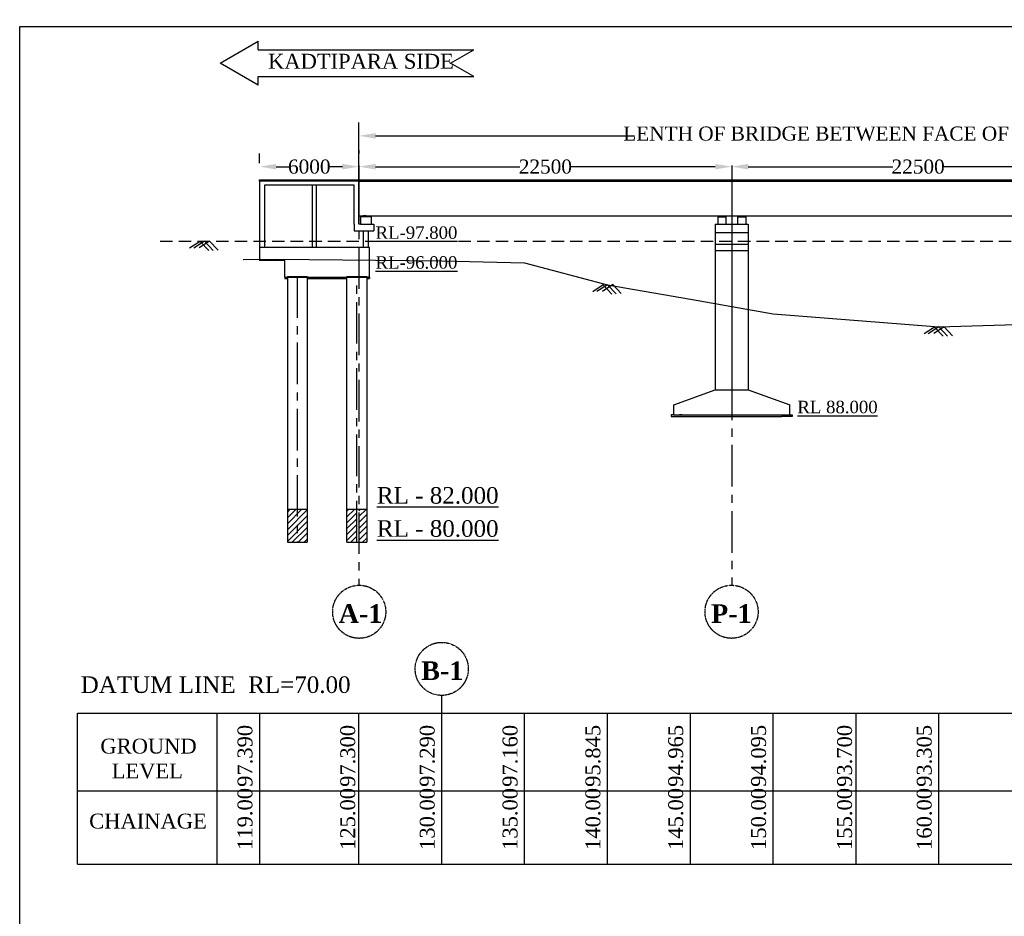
# Model space of a CAD drawing. Header units: millimetres. Extents: x 103078 to 3617165, y -104267 to 1061793.
# Tile 7 of 10: x 1976829 to 2036261, y 1007692 to 1061793. Entities that reach past the tile are written whole.
import ezdxf

# ---------------------------------------------------------------- set-up
doc = ezdxf.new("R2010")
doc.units = ezdxf.units.MM
doc.header["$MEASUREMENT"] = 0
doc.linetypes.add('CENTERX2', pattern=[4, 2.5, -0.5, 0.5, -0.5])
doc.linetypes.add('HIDDEN', pattern=[0.375, 0.25, -0.125])
doc.layers.add('TEXT', color=7, linetype='Continuous')
doc.styles.get("Standard").update_dxf_attribs({"font": 'times.ttf'})
doc.styles.add('style1', font='txt.shx', dxfattribs={"height": 1})
doc.dimstyles.get("Standard").update_dxf_attribs({"dimtxt": 400, "dimasz": 215, "dimexe": 0.18, "dimexo": 0.0625, "dimgap": 0.09, "dimtad": 0, "dimtih": 1, "dimtoh": 1, "dimdec": 0, "dimzin": 4, "dimdsep": 46, "dimtxsty": 'Standard', "dimblk": 'OPEN90', "dimcen": 0, "dimadec": 0, "dimazin": 1, "dimtfac": 1, "dimtdec": 0, "dimtix": 1, "dimtofl": 0, "dimtmove": 0, "dimatfit": 3, "dimldrblk": 'OPEN30', "dimfxl": 1, "dimtolj": 1, "dimtzin": 0, "dimarcsym": 0})
pattern_1 = [(50, (180361.19, 527332.52), (107.5890274, -9.4128202), [11.25, -123.75]), (355, (180361.19, 527332.52), (-20.8127, 112.82882), [9, -99]), (100.4514445, (180370.16, 527331.74), (86.776327, 103.4159986), [9.561029, -105.171317]), (46.1842, (180361.19, 527362.52), (160.0862, -24.827892), [16.875, -185.625]), (96.6356355, (180374.53, 527360.45), (140.199292, 146.11779), [14.341551, -157.757064]), (351.184164, (180361.2, 527362.52), (140.199292, 146.11779), [13.5, -148.5]), (21, (180376.19, 527355.02), (89.536058, -60.3928336), [11.25, -123.75]), (326, (180376.19, 527355.02), (36.4973, 108.772507), [9, -99]), (71.451445, (180383.65, 527349.99), (126.0333565, 48.379673), [9.5610285, -105.171317]), (37.5, (180361.193, 527332.52), (1.8239783, 49.9340781), [0, -97.8, 0, -100.5, 0, -99.375]), (7.5, (180361.193, 527332.52), (39.4604306, 59.1617568), [0, -57.3, 0, -95.55, 0, -37.875]), (327.5, (180327.743, 527332.52), (80.0733654, -3.3832308), [0, -37.5, 0, -117, 0, -155.25]), (317.5, (180312.74, 527332.52), (87.4779254, 15.0157473), [0, -48.75, 0, -77.7, 0, -110.25])]
pattern_2 = [(50, (188764.79, 597850.67), (107.5890274, -9.4128202), [11.25, -123.75]), (355, (188764.79, 597850.67), (-20.8127, 112.82882), [9, -99]), (100.4514445, (188773.76, 597849.88), (86.776327, 103.4159986), [9.561029, -105.171317]), (46.1842, (188764.79, 597880.67), (160.0862, -24.827892), [16.875, -185.625]), (96.6356355, (188778.13, 597878.6), (140.199292, 146.11779), [14.341551, -157.757064]), (351.184164, (188764.8, 597880.67), (140.199292, 146.11779), [13.5, -148.5]), (21, (188779.79, 597873.17), (89.536058, -60.3928336), [11.25, -123.75]), (326, (188779.79, 597873.17), (36.4973, 108.772507), [9, -99]), (71.451445, (188787.25, 597868.13), (126.0333565, 48.379673), [9.5610285, -105.171317]), (37.5, (188764.792, 597850.668), (1.8239783, 49.9340781), [0, -97.8, 0, -100.5, 0, -99.375]), (7.5, (188764.79, 597850.67), (39.4604306, 59.1617568), [0, -57.3, 0, -95.55, 0, -37.875]), (327.5, (188731.342, 597850.668), (80.0733654, -3.3832308), [0, -37.5, 0, -117, 0, -155.25]), (317.5, (188716.34, 597850.67), (87.4779254, 15.0157473), [0, -48.75, 0, -77.7, 0, -110.25])]

# ---------------------------------------------------------------- blocks, each defined once
blk = doc.blocks.new('*D20')
at = {"color": 0, "linetype": 'Continuous', "lineweight": -2, "ltscale": 10000, "transparency": 16777216}
for p, q in [((2019809, 1052999), (2019809, 1052125)), ((2020809, 1052925), (2029526, 1052925)), ((2041309, 1052925), (2032592, 1052925)), ((2042309, 1052999), (2042309, 1052125))]:
    blk.add_line(p, q, dxfattribs=at)
at = {"color": 0, "linetype": 'Continuous', "ltscale": 10000, "transparency": 16777216}
for points in [[(2020809, 1053092), (2020809, 1052758), (2019809, 1052925)], [(2041309, 1053092), (2041309, 1052758), (2042309, 1052925)]]:
    blk.add_solid(points, dxfattribs=at)
at = {"layer": 'Defpoints', "color": 0, "linetype": 'Continuous', "ltscale": 10000, "transparency": 16777216}
for p in [(2019809, 1053999), (2042309, 1053999), (2042309, 1052925)]:
    blk.add_point(p, dxfattribs=at)
at = {"color": 0, "linetype": 'Continuous', "ltscale": 10000, "transparency": 16777216, "insert": (2031059, 1052925), "char_height": 500, "attachment_point": 5}
blk.add_mtext('\\A1;{\\H1.7x;22500}', dxfattribs=at)
blk = doc.blocks.new('*D21')
at = {"color": 0, "linetype": 'Continuous', "lineweight": -2, "ltscale": 10000, "transparency": 16777216}
for p, q in [((1997309, 1052999), (1997309, 1052125)), ((1998309, 1052925), (2007026, 1052925)), ((2018809, 1052925), (2010092, 1052925)), ((2019809, 1052999), (2019809, 1052125))]:
    blk.add_line(p, q, dxfattribs=at)
at = {"color": 0, "linetype": 'Continuous', "ltscale": 10000, "transparency": 16777216}
for points in [[(1998309, 1053092), (1998309, 1052758), (1997309, 1052925)], [(2018809, 1053092), (2018809, 1052758), (2019809, 1052925)]]:
    blk.add_solid(points, dxfattribs=at)
at = {"layer": 'Defpoints', "color": 0, "linetype": 'Continuous', "ltscale": 10000, "transparency": 16777216}
for p in [(1997309, 1053999), (2019809, 1053999), (2019809, 1052925)]:
    blk.add_point(p, dxfattribs=at)
at = {"color": 0, "linetype": 'Continuous', "ltscale": 10000, "transparency": 16777216, "insert": (2008559, 1052925), "char_height": 500, "attachment_point": 5}
blk.add_mtext('\\A1;{\\H1.7x;22500}', dxfattribs=at)
blk = doc.blocks.new('*D23')
at = {"color": 0, "linetype": 'Continuous', "lineweight": -2, "ltscale": 10000, "transparency": 16777216}
for p, q in [((1991309, 1053133), (1991309, 1053725)), ((1997309, 1053925), (1997309, 1053725)), ((1992309, 1052925), (1993103, 1052925)), ((1996309, 1052925), (1995515, 1052925))]:
    blk.add_line(p, q, dxfattribs=at)
at = {"color": 0, "linetype": 'Continuous', "ltscale": 10000, "transparency": 16777216}
for points in [[(1992309, 1053092), (1992309, 1052758), (1991309, 1052925)], [(1996309, 1053092), (1996309, 1052758), (1997309, 1052925)]]:
    blk.add_solid(points, dxfattribs=at)
at = {"layer": 'Defpoints', "color": 0, "linetype": 'Continuous', "ltscale": 10000, "transparency": 16777216}
for p in [(1991309, 1052925), (1997309, 1052925), (1991309, 1052133)]:
    blk.add_point(p, dxfattribs=at)
at = {"color": 0, "linetype": 'Continuous', "ltscale": 10000, "transparency": 16777216, "insert": (1994309, 1052925), "char_height": 500, "attachment_point": 5}
blk.add_mtext('\\A1;{\\H1.7x;6000}', dxfattribs=at)
blk = doc.blocks.new('*D22')
at = {"color": 0, "linetype": 'Continuous', "lineweight": -2, "ltscale": 10000, "transparency": 16777216}
for p, q in [((1997309, 1050607), (1997309, 1055585)), ((2087309, 1050607), (2087309, 1055585)), ((1998309, 1054785), (2013948, 1054785)), ((2086309, 1054785), (2070670, 1054785))]:
    blk.add_line(p, q, dxfattribs=at)
at = {"color": 0, "linetype": 'Continuous', "ltscale": 10000, "transparency": 16777216}
for points in [[(1998309, 1054952), (1998309, 1054619), (1997309, 1054785)], [(2086309, 1054952), (2086309, 1054619), (2087309, 1054785)]]:
    blk.add_solid(points, dxfattribs=at)
at = {"layer": 'Defpoints', "color": 0, "linetype": 'Continuous', "ltscale": 10000, "transparency": 16777216}
for p in [(2087309, 1054785), (1997309, 1049607), (2087309, 1049607)]:
    blk.add_point(p, dxfattribs=at)
at = {"color": 0, "linetype": 'Continuous', "ltscale": 10000, "transparency": 16777216, "insert": (2042309, 1054785), "char_height": 500, "attachment_point": 5}
blk.add_mtext('\\A1;{\\H1.7x;LENTH OF BRIDGE BETWEEN FACE OF DIRT WALLS 90.00 MTS. (4 SPAN @ 22.500 MTS. C/C EACH)}', dxfattribs=at)

msp = doc.modelspace()

# ---------------------------------------------------------------- hatches: boundary and pattern name
at = {"linetype": 'Continuous', "ltscale": 10000}
h = msp.add_hatch(color=7, dxfattribs=at)
h.dxf.hatch_style = 1
h.paths.add_polyline_path([(1997559.2, 1049957.6), (1997559.2, 1049892.6), (1997734.2, 1049892.6), (1997734.2, 1049957.6)])
h = msp.add_hatch(color=7, dxfattribs=at)
h.dxf.hatch_style = 1
h.paths.add_polyline_path([(1997909.2, 1049892.6), (1997909.2, 1049957.6), (1997734.2, 1049957.6), (1997734.2, 1049892.6)])
at = {"linetype": 'HIDDEN'}
for points in [[(2019209.2, 1049957.6), (2019059.2, 1049957.6), (2019059.2, 1049892.6), (2019209.2, 1049892.6)], [(2019359.2, 1049957.6), (2019209.2, 1049957.6), (2019209.2, 1049892.6), (2019359.2, 1049892.6)], [(2020409.2, 1049957.6), (2020259.2, 1049957.6), (2020259.2, 1049892.6), (2020409.2, 1049892.6)], [(2020559.2, 1049957.6), (2020409.2, 1049957.6), (2020409.2, 1049892.6), (2020559.2, 1049892.6)]]:
    msp.add_hatch(color=0, dxfattribs=at).paths.add_polyline_path(points)
at = {"linetype": 'Continuous', "ltscale": 10000}
h = msp.add_hatch(dxfattribs=at)
h.set_pattern_fill('AR-CONC', scale=15)
h.set_pattern_definition(pattern_2)
h.paths.add_polyline_path([(1992984.2, 1046177.6), (1992984.2, 1046257.6), (1992834.2, 1046257.6), (1992834.2, 1046177.6)])
h = msp.add_hatch(dxfattribs=at)
h.set_pattern_fill('AR-CONC', scale=20)
h.set_pattern_definition([(50, (188764.79, 597850.67), (143.4520365, -12.550427), [15, -165]), (355, (188764.79, 597850.67), (-27.750267, 150.438427), [12, -132]), (100.4514445, (188776.75, 597849.62), (115.701769, 137.887998), [12.748038, -140.228422]), (46.1842, (188764.8, 597890.67), (213.448266, -33.103856), [22.5, -247.5]), (96.635635, (188782.58, 597887.9), (186.93239, 194.82372), [19.122068, -210.342752]), (351.184164, (188764.8, 597890.67), (186.93239, 194.82372), [18, -198]), (21, (188784.79, 597880.67), (119.3814104, -80.523778), [15, -165]), (326, (188784.79, 597880.67), (48.663066, 145.030009), [12, -132]), (71.451445, (188794.74, 597873.96), (168.044475, 64.506231), [12.748038, -140.228422]), (37.5, (188764.79, 597850.67), (2.431971, 66.5787708), [0, -130.4, 0, -134, 0, -132.5]), (7.5, (188764.79, 597850.67), (52.6139075, 78.8823424), [0, -76.4, 0, -127.4, 0, -50.5]), (327.5, (188720.19, 597850.67), (106.7644872, -4.5109743), [0, -50, 0, -156, 0, -207]), (317.5, (188700.19, 597850.67), (116.637234, 20.0209965), [0, -65, 0, -103.6, 0, -147])])
h.paths.add_polyline_path([(1992984.2, 1046307.6), (1992984.2, 1046257.6), (1993584.2, 1046257.6), (1993584.2, 1046307.6)])
h = msp.add_hatch(dxfattribs=at)
h.set_pattern_fill('AR-CONC', scale=15)
h.set_pattern_definition(pattern_2)
h.paths.add_polyline_path([(1994184.2, 1046257.6), (1994184.2, 1046307.6), (1993584.2, 1046307.6), (1993584.2, 1046257.6)])
h = msp.add_hatch(dxfattribs=at)
h.set_pattern_fill('AR-CONC', scale=15)
h.set_pattern_definition([(50, (180361.19, 526632.52), (107.5890274, -9.4128202), [11.25, -123.75]), (355, (180361.19, 526632.52), (-20.8127, 112.82882), [9, -99]), (100.4514445, (180370.16, 526631.74), (86.776327, 103.4159986), [9.561029, -105.171317]), (46.1842, (180361.19, 526662.52), (160.0862, -24.827892), [16.875, -185.625]), (96.6356355, (180374.53, 526660.45), (140.199292, 146.11779), [14.341551, -157.757064]), (351.184164, (180361.2, 526662.52), (140.199292, 146.11779), [13.5, -148.5]), (21, (180376.19, 526655.02), (89.536058, -60.3928336), [11.25, -123.75]), (326, (180376.19, 526655.02), (36.4973, 108.772507), [9, -99]), (71.451445, (180383.65, 526649.99), (126.0333565, 48.379673), [9.5610285, -105.171317]), (37.5, (180361.193, 526632.52), (1.8239783, 49.9340781), [0, -97.8, 0, -100.5, 0, -99.375]), (7.5, (180361.193, 526632.52), (39.4604306, 59.1617568), [0, -57.3, 0, -95.55, 0, -37.875]), (327.5, (180327.743, 526632.52), (80.0733654, -3.3832308), [0, -37.5, 0, -117, 0, -155.25]), (317.5, (180312.74, 526632.52), (87.4779254, 15.0157473), [0, -48.75, 0, -77.7, 0, -110.25])])
h.paths.add_polyline_path([(1994184.2, 1046257.6), (1994184.2, 1046177.6), (1996584.2, 1046177.6), (1996584.2, 1046257.6)])
h = msp.add_hatch(dxfattribs=at)
h.set_pattern_fill('AR-CONC', scale=15)
h.set_pattern_definition(pattern_2)
h.paths.add_polyline_path([(1997184.2, 1046257.6), (1997184.2, 1046307.6), (1996584.2, 1046307.6), (1996584.2, 1046257.6)])
h = msp.add_hatch(dxfattribs=at)
h.set_pattern_fill('AR-CONC', scale=15)
h.set_pattern_definition(pattern_2)
h.paths.add_polyline_path([(1997184.2, 1046307.6), (1997184.2, 1046257.6), (1997784.2, 1046257.6), (1997784.2, 1046307.6)])
h = msp.add_hatch(dxfattribs=at)
h.set_pattern_fill('AR-CONC', scale=15)
h.set_pattern_definition(pattern_2)
h.paths.add_polyline_path([(1997934.2, 1046177.6), (1997934.2, 1046257.6), (1997784.2, 1046257.6), (1997784.2, 1046177.6)])
h = msp.add_hatch(dxfattribs=at)
h.set_pattern_fill('AR-CONC', scale=15)
h.set_pattern_definition(pattern_1)
h.paths.add_polyline_path([(2019809.2, 1037957.6), (2016309.2, 1037957.6), (2016159.2, 1037957.6), (2016159.2, 1037857.6), (2016659.2, 1037857.6), (2016809.2, 1037857.6), (2019809.2, 1037857.6)])
h = msp.add_hatch(dxfattribs=at)
h.set_pattern_fill('AR-CONC', scale=15)
h.set_pattern_definition(pattern_1)
h.paths.add_polyline_path([(2023459.2, 1037957.6), (2023309.2, 1037957.6), (2019809.2, 1037957.6), (2019809.2, 1037857.6), (2022809.2, 1037857.6), (2022959.2, 1037857.6), (2023459.2, 1037857.6)])
h = msp.add_hatch(dxfattribs=at)
h.set_pattern_fill('ANSI31', scale=2000)
h.set_pattern_definition([(45, (0, 987528.26), (-176.776695, 176.776695), [])])
h.paths.add_polyline_path([(1984909.3, 974878.3), (1983709.3, 974878.3), (1983709.3, 970878.3), (1984909.3, 970878.3)])
h.paths.add_polyline_path([(1986109.3, 974878.3), (1984909.3, 974878.3), (1984909.3, 970878.3), (1986109.3, 970878.3)])
h.paths.add_polyline_path([(1992109.3, 974878.3), (1990909.3, 974878.3), (1990909.3, 970878.3), (1992109.3, 970878.3)])
h.paths.add_polyline_path([(1993309.3, 974878.3), (1992109.3, 974878.3), (1992109.3, 970878.3), (1993309.3, 970878.3)])
h.paths.add_polyline_path([(2012483.7, 974878.3), (2011283.7, 974878.3), (2011283.7, 970878.3), (2012483.7, 970878.3)])
h.paths.add_polyline_path([(2013683.7, 974878.3), (2012483.7, 974878.3), (2012483.7, 970878.3), (2013683.7, 970878.3)])
h.paths.add_polyline_path([(2019683.7, 974878.3), (2018483.7, 974878.3), (2018483.7, 970878.3), (2019683.7, 970878.3)])
h.paths.add_polyline_path([(2020883.7, 974878.3), (2019683.7, 974878.3), (2019683.7, 970878.3), (2020883.7, 970878.3)])
h.paths.add_polyline_path([(2026883.7, 974878.3), (2025683.7, 974878.3), (2025683.7, 970878.3), (2026883.7, 970878.3)])
h.paths.add_polyline_path([(2028083.7, 974878.3), (2026883.7, 974878.3), (2026883.7, 970878.3), (2028083.7, 970878.3)])
h.paths.add_polyline_path([(1993584.2, 1032257.6), (1992984.2, 1032257.6), (1992984.2, 1030257.6), (1993584.2, 1030257.6)])
h.paths.add_polyline_path([(1994184.2, 1032257.6), (1993584.2, 1032257.6), (1993584.2, 1030257.6), (1994184.2, 1030257.6)])
h.paths.add_polyline_path([(1997184.2, 1032257.6), (1996584.2, 1032257.6), (1996584.2, 1030257.6), (1997184.2, 1030257.6)])
h.paths.add_polyline_path([(1997784.2, 1032257.6), (1997309.2, 1032257.6), (1997309.2, 1030257.6), (1997784.2, 1030257.6)])
h.paths.add_polyline_path([(2087309.2, 1032257.6), (2086834.2, 1032257.6), (2086834.2, 1030257.6), (2087309.2, 1030257.6)])
h.paths.add_polyline_path([(2088034.2, 1032257.6), (2087434.2, 1032257.6), (2087434.2, 1030257.6), (2088034.2, 1030257.6)])
h.paths.add_polyline_path([(2091034.2, 1032257.6), (2090434.2, 1032257.6), (2090434.2, 1030257.6), (2091034.2, 1030257.6)])
h.paths.add_polyline_path([(2091634.2, 1032257.6), (2091034.2, 1032257.6), (2091034.2, 1030257.6), (2091634.2, 1030257.6)])

# ---------------------------------------------------------------- linework, layer by layer
for p, q in [((1976829.1, 930046.1, 872.2), (1976829.1, 1061378.6, 872.2)), ((1976829.1, 1061378.6, 872.2), (2153360.8, 1061378.6, 872.2)), ((1988931.1, 1059170.6), (1991220.4, 1060492.3)), ((1991220.4, 1059980.6), (1991220.4, 1060492.3)), ((1991220.4, 1059980.6), (2004238.5, 1059980.6)), ((2002835.5, 1059170.6), (2004238.5, 1059980.6)), ((1991220.4, 1057848.9), (1988931.1, 1059170.6)), ((2004238.5, 1058360.6), (2002835.5, 1059170.6)), ((1991220.4, 1058360.6), (2004238.5, 1058360.6)), ((1991220.4, 1057848.9), (1991220.4, 1058360.6)), ((1991309.2, 1052057.6), (1991309.2, 1052132.6)), ((1997309.2, 1052057.6), (1991309.2, 1052057.6)), ((1991309.2, 1052057.6), (1991309.2, 1048057.6)), ((1997309.2, 1049457.6), (1997309.2, 1052132.6)), ((2019809.2, 1052132.6), (2019809.2, 1049957.6)), ((1997009.2, 1051807.6), (1991609.2, 1051807.6)), ((1991609.2, 1051807.6), (1991609.2, 1048057.6)), ((1994484.2, 1051807.6), (1994484.2, 1048057.6)), ((1994734.2, 1051807.6), (1994734.2, 1048057.6)), ((1997009.2, 1049457.6), (1997009.2, 1051807.6)), ((1998059.2, 1049892.6), (1997409.2, 1049892.6)), ((1997409.2, 1049892.6), (1997409.2, 1049457.6)), ((1997734.2, 1049957.6), (1997559.2, 1049957.6)), ((1997559.2, 1049957.6), (1997559.2, 1049892.6)), ((1997734.2, 1049892.6), (1997734.2, 1049957.6)), ((1997734.2, 1049957.6), (1997909.2, 1049957.6)), ((1997909.2, 1049957.6), (1997909.2, 1049892.6)), ((1998059.2, 1049457.6), (1998059.2, 1049892.6)), ((2019809.2, 1049957.6), (2019809.2, 1038757.6)), ((1997009.2, 1049457.6), (1997009.2, 1049057.6)), ((1997009.2, 1049057.6), (1998209.2, 1049057.6)), ((1997409.2, 1049457.6), (1997309.2, 1049457.6)), ((1997409.2, 1049457.6), (1997584.2, 1049457.6)), ((1997584.2, 1049457.6), (1997884.2, 1049457.6)), ((1997584.2, 1048057.6), (1997584.2, 1049057.6)), ((1997884.2, 1049457.6), (1998059.2, 1049457.6)), ((1997884.2, 1048057.6), (1997884.2, 1049057.6)), ((1998059.2, 1049457.6), (1998209.2, 1049457.6)), ((1998209.2, 1049457.6), (1998209.2, 1049057.6)), ((1997934.2, 1048057.6), (1991309.2, 1048057.6)), ((1991309.2, 1048057.6), (1991309.2, 1047257.6)), ((1997934.2, 1048057.6), (1997884.2, 1048057.6)), ((1997934.2, 1046257.6), (1997934.2, 1048057.6)), ((1992834.2, 1047257.6), (1991309.2, 1047257.6)), ((1992834.2, 1046257.6), (1992834.2, 1047257.6)), ((1992834.2, 1046257.6), (1997934.2, 1046257.6)), ((1992834.2, 1046257.6), (1992984.2, 1046257.6)), ((1992834.2, 1046257.6), (1992834.2, 1046177.6)), ((1992834.2, 1046177.6), (1992984.2, 1046177.6)), ((1992984.2, 1046307.6), (1994184.2, 1046307.6)), ((1992984.2, 1046307.6), (1992984.2, 1030257.6)), ((1994184.2, 1046307.6), (1994184.2, 1030257.6)), ((1994184.2, 1046177.6), (1996584.2, 1046177.6)), ((1996584.2, 1046307.6), (1997784.2, 1046307.6)), ((1996584.2, 1030257.6), (1996584.2, 1046307.6)), ((1997784.2, 1046307.6), (1997784.2, 1030257.6)), ((1997934.2, 1046257.6), (1997784.2, 1046257.6)), ((1997784.2, 1046177.6), (1997934.2, 1046177.6)), ((1997934.2, 1046257.6), (1997934.2, 1046177.6)), ((2016309.2, 1038557.6), (2018809.2, 1039457.6)), ((2020809.2, 1039457.6), (2023309.2, 1038557.6)), ((2016309.2, 1037957.6), (2016309.2, 1038557.6)), ((2023309.2, 1037957.6), (2023309.2, 1038557.6)), ((2016309.2, 1037957.6), (2016159.2, 1037957.6)), ((2016159.2, 1037957.6), (2016159.2, 1037857.6)), ((2016159.2, 1037857.6), (2016659.2, 1037857.6)), ((2016309.2, 1037957.6), (2023309.2, 1037957.6)), ((2016809.2, 1037957.6), (2016659.2, 1037957.6)), ((2016659.2, 1037857.6), (2016809.2, 1037857.6)), ((2016809.2, 1037857.6), (2022809.2, 1037857.6)), ((2022809.2, 1037957.6), (2022959.2, 1037957.6)), ((2022959.2, 1037857.6), (2022809.2, 1037857.6)), ((2023459.2, 1037857.6), (2022959.2, 1037857.6)), ((2023309.2, 1037957.6), (2023459.2, 1037957.6)), ((2023459.2, 1037957.6), (2023459.2, 1037857.6)), ((2002156.8, 1033566), (2002156.8, 1033566)), ((1992984.2, 1032257.6), (1994184.2, 1032257.6)), ((1996584.2, 1032257.6), (1997784.2, 1032257.6)), ((2002156.8, 1031566), (2002156.8, 1031566)), ((2002156.8, 1031566), (2002156.8, 1031166.6)), ((1992984.2, 1030257.6), (1994184.2, 1030257.6)), ((1996584.2, 1030257.6), (1997784.2, 1030257.6)), ((1991309.2, 1019957.6), (1991309.2, 1010835.2))]:
    msp.add_line(p, q, dxfattribs=at)
at = {"color": 0, "ltscale": 5000}
for p, q in [((1991309.2, 1052132.6), (2093309.2, 1052132.6)), ((1997309.2, 1052057.6), (2093309.2, 1052057.6)), ((1997309.2, 1049957.6), (2087309.2, 1049957.6)), ((2018959.2, 1049892.6), (2019459.2, 1049892.6)), ((2020159.2, 1049892.6), (2020659.2, 1049892.6)), ((2018809.2, 1049457.6), (2020809.2, 1049457.6)), ((2018809.2, 1048957.6), (2020809.2, 1048957.6)), ((2018809.2, 1048257.6), (2020809.2, 1048257.6)), ((2018809.2, 1047857.6), (2020809.2, 1047857.6))]:
    msp.add_line(p, q, dxfattribs=at)
at = {"color": 0, "linetype": 'CENTERX2', "ltscale": 1000}
for p, q in [((1997309.2, 1052057.6), (1997309.2, 1027666.6)), ((2019809.2, 1052132.6), (2019809.2, 1027666.6)), ((1993584.2, 1046307.6), (1993584.2, 1030257.6)), ((1997184.2, 1030257.6), (1997184.2, 1046307.6))]:
    msp.add_line(p, q, dxfattribs=at)
at = {"color": 0, "linetype": 'HIDDEN'}
for p, q in [((2018959.2, 1049892.6), (2018959.2, 1049457.6)), ((2019059.2, 1049892.6), (2019059.2, 1049957.6)), ((2019359.2, 1049892.6), (2019359.2, 1049957.6)), ((2019459.2, 1049892.6), (2019459.2, 1049457.6)), ((2020159.2, 1049892.6), (2020159.2, 1049457.6)), ((2020259.2, 1049892.6), (2020259.2, 1049957.6)), ((2020559.2, 1049892.6), (2020559.2, 1049957.6)), ((2020659.2, 1049892.6), (2020659.2, 1049457.6)), ((2018809.2, 1049457.6), (2018809.2, 1039457.6)), ((2020809.2, 1049457.6), (2020809.2, 1039457.6))]:
    msp.add_line(p, q, dxfattribs=at)
at = {"color": 0, "linetype": 'HIDDEN', "ltscale": 3000}
msp.add_line((1985309.2, 1048427.6), (2093309.2, 1048427.6), dxfattribs=at)
at = {"color": 0, "linetype": 'ByBlock', "ltscale": 50}
for p, q in [((1987722.5, 1048415.4, 136), (1987086.9, 1048002.1, 12580.7)), ((1987975.9, 1048427.6), (1987334.2, 1048010.3, 12564.4)), ((1988293.3, 1048430.6, 136), (1987671.9, 1048026.5, 12302.7)), ((1987722.5, 1048415.4, 136), (1988246.9, 1047864, 14274.6)), ((1987975.9, 1048427.6), (1988505.3, 1047870.9, 14274.6)), ((1988293.3, 1048430.6, 136), (1988806, 1047891.6, 13958.7)), ((2012055.8, 1045790.4, 136), (2011420.3, 1045377.1, 12580.7)), ((2012309.2, 1045802.6), (2011667.5, 1045385.3, 12564.4)), ((2012626.6, 1045805.6, 136), (2012005.3, 1045401.5, 12302.7)), ((2012055.8, 1045790.4, 136), (2012580.2, 1045239, 14274.6)), ((2012309.2, 1045802.6), (2012838.6, 1045245.9, 14274.6)), ((2012626.6, 1045805.6, 136), (2013139.3, 1045266.6, 13958.7)), ((2032055.8, 1043250.4, 136), (2031420.3, 1042837.1, 12580.7)), ((2032309.2, 1043262.6), (2031667.5, 1042845.3, 12564.4)), ((2032626.6, 1043265.6, 136), (2032005.3, 1042861.5, 12302.7)), ((2032055.8, 1043250.4, 136), (2032580.2, 1042699, 14274.6)), ((2032309.2, 1043262.6), (2032838.6, 1042705.9, 14274.6)), ((2032626.6, 1043265.6, 136), (2033139.3, 1042726.6, 13958.7))]:
    msp.add_line(p, q, dxfattribs=at)
for p, q in [((2018809.2, 1039457.6), (2020809.2, 1039457.6)), ((2002309.2, 1010835.2), (2002309.2, 1021020.3)), ((1980309.2, 1019957.6), (2093309.2, 1019957.6)), ((1980309.2, 1010835.2), (1980309.2, 1019957.6)), ((1988757.2, 1010835.2), (1988757.2, 1019957.6)), ((1997309.2, 1010835.2), (1997309.2, 1019957.6)), ((2007309.2, 1010835.2), (2007309.2, 1019957.6)), ((2012309.2, 1010835.2), (2012309.2, 1019957.6)), ((2017309.2, 1010835.2), (2017309.2, 1019957.6)), ((2022309.2, 1010835.2), (2022309.2, 1019957.6)), ((2027309.2, 1010835.2), (2027309.2, 1019957.6)), ((2032309.2, 1010835.2), (2032309.2, 1019957.6)), ((1980309.2, 1015269.2), (2093309.2, 1015269.2)), ((1980309.2, 1010835.2), (2093309.2, 1010835.2))]:
    msp.add_line(p, q)
at = {"color": 0, "linetype": 'Continuous', "ltscale": 10000}
msp.add_lwpolyline([(1990309.2, 1047333.6), (1992309.2, 1047347.6), (2002309.2, 1047247.6), (2007309.2, 1047117.6), (2012309.2, 1045802.6), (2017309.2, 1044922.6), (2022309.2, 1044052.6), (2032309.2, 1043262.6), (2042309.2, 1043552.6), (2052309.2, 1043622.6), (2062309.2, 1045002.6), (2067309.2, 1045952.6), (2072309.2, 1046677.6), (2077309.2, 1047372.6), (2082309.2, 1048457.6), (2087309.2, 1048457.6), (2093309.2, 1048582.6)], dxfattribs=at)
at = {"color": 0, "linetype": 'HIDDEN'}
for centre in [(1997321.8, 1026065.4), (2019796.6, 1026065.4), (2002303.1, 1022621.5)]:
    msp.add_circle(centre, 1601.2, dxfattribs=at)

# ---------------------------------------------------------------- texts
at = {"insert": (1991821, 1059736.5), "char_height": 900, "attachment_point": 1, "style": 'style1'}
msp.add_mtext('{\\fTimes New Roman|b0|i0|c0|p18;KADTIPARA SIDE}', dxfattribs=at)
at = {"color": 0, "insert": (2023770, 1038799.4), "char_height": 750, "attachment_point": 1}
msp.add_mtext('{\\LRL 88.000}', dxfattribs=at)
at = {"color": 0, "linetype": 'ByBlock', "ltscale": 50, "char_height": 1125, "width": 3262.845, "attachment_point": 1}
for s, insert in [('{\\fTimes New Roman|b1|i0|c0|p18;A-1}', (1996081.3, 1026519.9)), ('{\\fTimes New Roman|b1|i0|c0|p18;P-1}', (2018556.1, 1026519.9)), ('{\\fTimes New Roman|b1|i0|c0|p18;B-1}', (2001062.6, 1023076))]:
    msp.add_mtext(s, dxfattribs=dict(at, insert=insert))
at = {"attachment_point": 1}
for s, insert, char_height in [('DATUM LINE  RL=70.00', (1980511.9, 1022168.7, -25000), 1000), ('{\\fTimes New Roman|b0|i0|c0|p18;GROUND\\P  LEVEL}', (1981698.8, 1018411.6), 900), ('{\\fTimes New Roman|b0|i0|c0|p18;CHAINAGE}', (1981023.9, 1013886.4), 900)]:
    msp.add_mtext(s, dxfattribs=dict(at, insert=insert, char_height=char_height))
at = {"char_height": 900, "attachment_point": 1, "rotation": 90}
for s, insert in [('97.390', (1989976, 1015502.9)), ('97.300', (1996179.7, 1015502.9)), ('97.290', (2000976, 1015502.9)), ('97.160', (2005976, 1015502.9)), ('95.845', (2010976, 1015502.9)), ('94.965', (2015976, 1015502.9)), ('94.095', (2020976, 1015502.9)), ('93.700', (2026167.4, 1015502.9)), ('93.305', (2030976, 1015502.9)), ('119.00', (1989976, 1011697.9)), ('125.00', (1996179.7, 1011697.9)), ('130.00', (2000976, 1011697.9)), ('135.00', (2005976, 1011697.9)), ('140.00', (2010976, 1011697.9)), ('145.00', (2015976, 1011697.9)), ('150.00', (2020976, 1011697.9)), ('155.00', (2026167.4, 1011697.9)), ('160.00', (2030976, 1011697.9))]:
    msp.add_mtext(s, dxfattribs=dict(at, insert=insert))
at = {"layer": 'TEXT', "color": 0, "char_height": 1000, "attachment_point": 2}
for s, insert, width in [('{\\H0.75x;\\LRL-97.800\\fVerdana|b0|i0|c0|p34;\\H1.3333x; }', (2000778.3, 1049322), 20249.618), ('{\\H0.75x;\\LRL-96.000\\H1.3333x; \\fVerdana|b0|i0|c0|p34; }', (2000778.3, 1047522), 20249.618), ('{\\LRL - 82.000}', (2002064.2, 1033590.3), 8161.471), ('{\\LRL - 80.000}', (2002064.2, 1031590.3), 8161.471)]:
    msp.add_mtext(s, dxfattribs=dict(at, insert=insert, width=width))

# ---------------------------------------------------------------- dimensions: what is measured, and where the dimension line sits
at = {"linetype": 'Continuous', "ltscale": 10000}
for base, p1, p2, text, picture, middle in [((2087309.2, 1054785.3), (1997309.2, 1049607.2), (2087309.2, 1049607.2), '{\\H1.7x;LENTH OF BRIDGE BETWEEN FACE OF DIRT WALLS 90.00 MTS. (4 SPAN @ 22.500 MTS. C/C EACH)}', '*D22', (2042309.2, 1054785.3)), ((1991309.2, 1052925), (1997309.2, 1052925), (1991309.2, 1052132.6), '{\\H1.7x;<>}', '*D23', (1994309.2, 1052925)), ((2019809.2, 1052925), (1997309.2, 1053999.1), (2019809.2, 1053999.1), '{\\H1.7x;<>}', '*D21', (2008559.2, 1052925)), ((2042309.2, 1052925), (2019809.2, 1053999.1), (2042309.2, 1053999.1), '{\\H1.7x;<>}', '*D20', (2031059.2, 1052925))]:
    dim = msp.add_linear_dim(base=base, p1=p1, p2=p2, text=text, dimstyle='Standard', override={"dimtxt": 500, "dimasz": 1000, "dimexe": 800, "dimexo": 1000, "dimfxl": 300}, dxfattribs=at)
    dim.commit()
    dim.dimension.update_dxf_attribs({"geometry": picture, "text_midpoint": middle})

doc.saveas('drawing.dxf')
